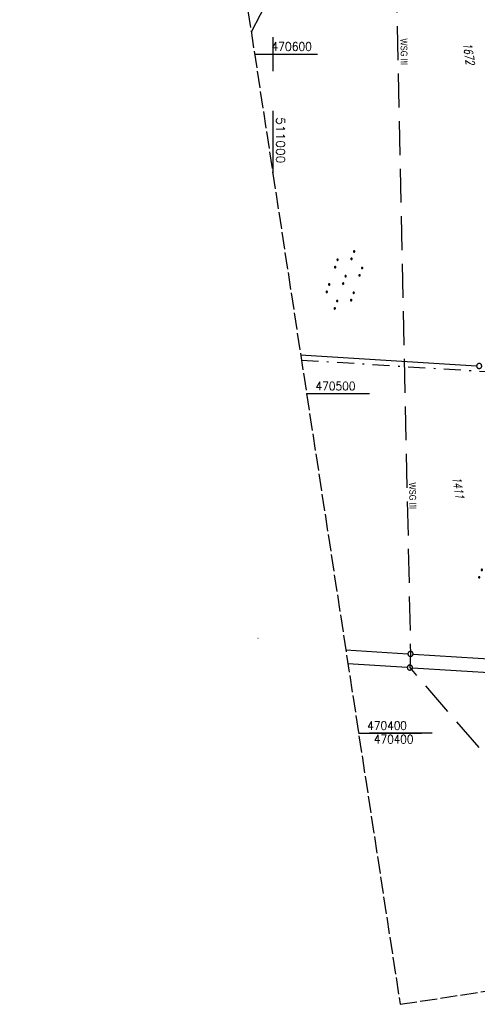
# Model space of a CAD drawing. Extents: x 510925 to 511321, y 470320 to 471095.
# Tile 1 of 17: x 510925 to 511060, y 470320 to 470610. Entities that reach past the tile are written whole.
import ezdxf
from ezdxf.enums import TextEntityAlignment as Align

# ---------------------------------------------------------------- set-up
doc = ezdxf.new("R2010")
doc.units = 0
doc.header["$LTSCALE"] = 10
doc.header["$MEASUREMENT"] = 0
for name, pattern in [('LT00', [0]), ('LT05', [0.7, 0.5, -0.2]), ('LT08', [0.42, 0.2, -0.1, 0.02, -0.1]), ('LT14', [0.6, 0.5, -0.1])]:
    doc.linetypes.add(name, pattern=pattern)
doc.layers.get('0').update_dxf_attribs({"linetype": 'LT00'})
doc.layers.add('-BLATT_96-RAND', color=7, linetype='LT14', plot=False)
for name, color, linetype in [('DFK_FLUR_NR', 250, 'LT00'), ('DFK_GZPKT', 250, 'LT00'), ('DFK_KATASTER', 250, 'LT00'), ('DFK_NUTZUNG', 250, 'LT00'), ('GEMEINDEGRENZE', 3, 'LT08'), ('V96_RASTER', 250, 'LT00'), ('V97_RASTER', 250, 'LT00'), ('WSG-GRENZE', 162, 'LT05'), ('WSG_TEXT', 163, 'Continuous')]:
    doc.layers.add(name, color=color, linetype=linetype)
doc.styles.add('Beschrift', font='ARIAL.TTF')
doc.styles.get("Standard").update_dxf_attribs({"font": 'romans.shx'})

# ---------------------------------------------------------------- blocks, each defined once
blk = doc.blocks.new('SYMB7110')
at = {"color": 0, "linetype": 'ByBlock'}
for p, q in [((-0.515, 0.392919), (-0.515, 0.367081)), ((-0.51, 0.362895), (-0.51, 0.397105)), ((-0.505, 0.399164), (-0.505, 0.360836)), ((-0.5, 0.360204), (-0.5, 0.399796)), ((-0.495, 0.399164), (-0.495, 0.360836)), ((-0.49, 0.362895), (-0.49, 0.397105)), ((-0.485, 0.392919), (-0.485, 0.367081)), ((-0.48, 0.379874), (-0.48, 0.380145)), ((-0.285, 0.392919), (-0.285, 0.367081)), ((-0.28, 0.362895), (-0.28, 0.397105)), ((-0.275, 0.399164), (-0.275, 0.360836)), ((-0.27, 0.360204), (-0.27, 0.399796)), ((-0.265, 0.399164), (-0.265, 0.360836)), ((-0.26, 0.362895), (-0.26, 0.397105)), ((-0.255, 0.392919), (-0.255, 0.367081)), ((-0.25, 0.379874), (-0.25, 0.380146)), ((0.255, 0.392919), (0.255, 0.367081)), ((0.26, 0.362895), (0.26, 0.397105)), ((0.265, 0.399164), (0.265, 0.360836)), ((0.27, 0.360204), (0.27, 0.399796)), ((0.275, 0.399164), (0.275, 0.360836)), ((0.28, 0.362895), (0.28, 0.397105)), ((0.285, 0.392919), (0.285, 0.367081)), ((0.29, 0.379874), (0.29, 0.380145)), ((0.485, 0.392919), (0.485, 0.367081)), ((0.49, 0.362895), (0.49, 0.397105)), ((0.495, 0.399164), (0.495, 0.360836)), ((0.5, 0.360204), (0.5, 0.399796)), ((0.505, 0.399164), (0.505, 0.360836)), ((0.51, 0.362895), (0.51, 0.397105)), ((0.515, 0.392919), (0.515, 0.367081)), ((0.52, 0.379874), (0.52, 0.380146)), ((-0.9, 0.012919), (-0.9, -0.012919)), ((-0.895, -0.017106), (-0.895, 0.017105)), ((-0.89, 0.019164), (-0.89, -0.019164)), ((-0.885, -0.019797), (-0.885, 0.019796)), ((-0.88, 0.019164), (-0.88, -0.019164)), ((-0.875, -0.017106), (-0.875, 0.017105)), ((-0.87, 0.012919), (-0.87, -0.012919)), ((-0.865, -0.000126), (-0.865, 0.000145)), ((-0.67, 0.012919), (-0.67, -0.012919)), ((-0.665, -0.017106), (-0.665, 0.017105)), ((-0.66, 0.019164), (-0.66, -0.019164)), ((-0.655, -0.019797), (-0.655, 0.019796)), ((-0.65, 0.019164), (-0.65, -0.019164)), ((-0.645, -0.017106), (-0.645, 0.017105)), ((-0.64, 0.012919), (-0.64, -0.012919)), ((-0.635, -0.000126), (-0.635, 0.000145)), ((-0.13, 0.012919), (-0.13, -0.012919)), ((-0.125, -0.017105), (-0.125, 0.017105)), ((-0.12, 0.019164), (-0.12, -0.019164)), ((-0.115, -0.019796), (-0.115, 0.019796)), ((-0.11, 0.019164), (-0.11, -0.019164)), ((-0.105, -0.017105), (-0.105, 0.017105)), ((-0.1, 0.012919), (-0.1, -0.012919)), ((-0.095, -0.000126), (-0.095, 0.000146)), ((0.1, 0.012919), (0.1, -0.012919)), ((0.105, -0.017105), (0.105, 0.017105)), ((0.11, 0.019164), (0.11, -0.019164)), ((0.115, -0.019796), (0.115, 0.019796)), ((0.12, 0.019164), (0.12, -0.019164)), ((0.125, -0.017105), (0.125, 0.017105)), ((0.13, 0.012919), (0.13, -0.012919)), ((0.135, -0.000126), (0.135, 0.000146)), ((0.64, 0.012919), (0.64, -0.012919)), ((0.645, -0.017105), (0.645, 0.017105)), ((0.65, 0.019164), (0.65, -0.019164)), ((0.655, -0.019796), (0.655, 0.019796)), ((0.66, 0.019164), (0.66, -0.019164)), ((0.665, -0.017105), (0.665, 0.017105)), ((0.67, 0.012919), (0.67, -0.012919)), ((0.675, -0.000126), (0.675, 0.000146)), ((0.87, 0.012919), (0.87, -0.012919)), ((0.875, -0.017105), (0.875, 0.017105)), ((0.88, 0.019164), (0.88, -0.019164)), ((0.885, -0.019796), (0.885, 0.019796)), ((0.89, 0.019164), (0.89, -0.019164)), ((0.895, -0.017105), (0.895, 0.017105)), ((0.9, 0.012919), (0.9, -0.012919)), ((0.905, -0.000126), (0.905, 0.000146)), ((-0.515, -0.367081), (-0.515, -0.392919)), ((-0.51, -0.397105), (-0.51, -0.362895)), ((-0.505, -0.360836), (-0.505, -0.399164)), ((-0.5, -0.399796), (-0.5, -0.360204)), ((-0.495, -0.360836), (-0.495, -0.399164)), ((-0.49, -0.397106), (-0.49, -0.362895)), ((-0.485, -0.367081), (-0.485, -0.392919)), ((-0.48, -0.380126), (-0.48, -0.379855)), ((-0.285, -0.367081), (-0.285, -0.392919)), ((-0.28, -0.397105), (-0.28, -0.362895)), ((-0.275, -0.360836), (-0.275, -0.399164)), ((-0.27, -0.399796), (-0.27, -0.360204)), ((-0.265, -0.360836), (-0.265, -0.399164)), ((-0.26, -0.397105), (-0.26, -0.362895)), ((-0.255, -0.367081), (-0.255, -0.392919)), ((-0.25, -0.380126), (-0.25, -0.379855)), ((0.255, -0.367081), (0.255, -0.392919)), ((0.26, -0.397105), (0.26, -0.362895)), ((0.265, -0.360836), (0.265, -0.399164)), ((0.27, -0.399796), (0.27, -0.360204)), ((0.275, -0.360836), (0.275, -0.399164)), ((0.28, -0.397105), (0.28, -0.362895)), ((0.285, -0.367081), (0.285, -0.392919)), ((0.29, -0.380126), (0.29, -0.379855)), ((0.485, -0.367081), (0.485, -0.392919)), ((0.49, -0.397105), (0.49, -0.362895)), ((0.495, -0.360836), (0.495, -0.399164)), ((0.5, -0.399796), (0.5, -0.360204)), ((0.505, -0.360836), (0.505, -0.399164)), ((0.51, -0.397105), (0.51, -0.362895)), ((0.515, -0.367081), (0.515, -0.392919)), ((0.52, -0.380126), (0.52, -0.379855))]:
    blk.add_line(p, q, dxfattribs=at)
for points in [[(-0.48, 0.38), (-0.481981, 0.388678), (-0.48753, 0.395637), (-0.49555, 0.399499), (-0.50445, 0.399499), (-0.51247, 0.395637), (-0.518019, 0.388678), (-0.52, 0.38), (-0.518019, 0.371322), (-0.51247, 0.364363), (-0.50445, 0.360501), (-0.49555, 0.360501), (-0.48753, 0.364363), (-0.481981, 0.371322), (-0.48, 0.38)], [(-0.25, 0.38), (-0.251981, 0.388678), (-0.25753, 0.395637), (-0.26555, 0.399499), (-0.27445, 0.399499), (-0.28247, 0.395637), (-0.288019, 0.388678), (-0.29, 0.38), (-0.288019, 0.371322), (-0.28247, 0.364363), (-0.27445, 0.360501), (-0.26555, 0.360501), (-0.25753, 0.364363), (-0.251981, 0.371322), (-0.25, 0.38)], [(0.29, 0.38), (0.288019, 0.388678), (0.28247, 0.395637), (0.27445, 0.399499), (0.26555, 0.399499), (0.25753, 0.395637), (0.251981, 0.388678), (0.25, 0.38), (0.251981, 0.371322), (0.25753, 0.364363), (0.26555, 0.360501), (0.27445, 0.360501), (0.28247, 0.364363), (0.288019, 0.371322), (0.29, 0.38)], [(0.52, 0.38), (0.518019, 0.388678), (0.51247, 0.395637), (0.50445, 0.399499), (0.495549, 0.399499), (0.48753, 0.395637), (0.481981, 0.388678), (0.48, 0.38), (0.481981, 0.371322), (0.48753, 0.364363), (0.495549, 0.360501), (0.50445, 0.360501), (0.51247, 0.364363), (0.518019, 0.371322), (0.52, 0.38)], [(-0.865, 0), (-0.866981, 0.008678), (-0.87253, 0.015637), (-0.88055, 0.019498), (-0.88945, 0.019498), (-0.89747, 0.015637), (-0.903019, 0.008678), (-0.905, 0)], [(-0.905, 0), (-0.903019, -0.008678), (-0.89747, -0.015637), (-0.88945, -0.019499), (-0.88055, -0.019499), (-0.87253, -0.015637), (-0.866981, -0.008678), (-0.865, 0)], [(-0.635, 0), (-0.636981, 0.008678), (-0.64253, 0.015637), (-0.65055, 0.019498), (-0.65945, 0.019498), (-0.66747, 0.015637), (-0.673019, 0.008678), (-0.675, 0)], [(-0.675, 0), (-0.673019, -0.008678), (-0.66747, -0.015637), (-0.65945, -0.019499), (-0.65055, -0.019499), (-0.64253, -0.015637), (-0.636981, -0.008678), (-0.635, 0)], [(-0.095, 0), (-0.096981, 0.008678), (-0.10253, 0.015637), (-0.11055, 0.019499), (-0.11945, 0.019499), (-0.12747, 0.015637), (-0.133019, 0.008678), (-0.135, 0)], [(-0.135, 0), (-0.133019, -0.008678), (-0.12747, -0.015637), (-0.11945, -0.019499), (-0.11055, -0.019499), (-0.10253, -0.015637), (-0.096981, -0.008678), (-0.095, 0)], [(0.135, 0), (0.133019, 0.008678), (0.12747, 0.015637), (0.11945, 0.019499), (0.11055, 0.019499), (0.10253, 0.015637), (0.096981, 0.008678), (0.095, 0)], [(0.095, 0), (0.096981, -0.008678), (0.10253, -0.015637), (0.11055, -0.019499), (0.11945, -0.019499), (0.12747, -0.015637), (0.133019, -0.008678), (0.135, 0)], [(0.675, 0), (0.673019, 0.008678), (0.66747, 0.015637), (0.65945, 0.019499), (0.65055, 0.019499), (0.64253, 0.015637), (0.636981, 0.008678), (0.635, 0)], [(0.635, 0), (0.636981, -0.008678), (0.64253, -0.015637), (0.65055, -0.019499), (0.65945, -0.019499), (0.66747, -0.015637), (0.673019, -0.008678), (0.675, 0)], [(0.905, 0), (0.903019, 0.008678), (0.89747, 0.015637), (0.88945, 0.019499), (0.88055, 0.019499), (0.87253, 0.015637), (0.866981, 0.008678), (0.865, 0)], [(0.865, 0), (0.866981, -0.008678), (0.87253, -0.015637), (0.88055, -0.019499), (0.88945, -0.019499), (0.89747, -0.015637), (0.903019, -0.008678), (0.905, 0)], [(-0.48, -0.38), (-0.481981, -0.371322), (-0.48753, -0.364363), (-0.49555, -0.360501), (-0.50445, -0.360501), (-0.51247, -0.364363), (-0.518019, -0.371322), (-0.52, -0.38), (-0.518019, -0.388678), (-0.51247, -0.395637), (-0.50445, -0.399499), (-0.49555, -0.399499), (-0.48753, -0.395637), (-0.481981, -0.388678), (-0.48, -0.38)], [(-0.25, -0.38), (-0.251981, -0.371322), (-0.25753, -0.364363), (-0.26555, -0.360501), (-0.27445, -0.360501), (-0.28247, -0.364363), (-0.288019, -0.371322), (-0.29, -0.38), (-0.288019, -0.388678), (-0.28247, -0.395637), (-0.27445, -0.399499), (-0.26555, -0.399499), (-0.25753, -0.395637), (-0.251981, -0.388678), (-0.25, -0.38)], [(0.29, -0.38), (0.288019, -0.371322), (0.28247, -0.364363), (0.27445, -0.360501), (0.26555, -0.360501), (0.25753, -0.364363), (0.251981, -0.371322), (0.25, -0.38), (0.251981, -0.388678), (0.25753, -0.395637), (0.26555, -0.399499), (0.27445, -0.399499), (0.28247, -0.395637), (0.288019, -0.388678), (0.29, -0.38)], [(0.52, -0.38), (0.518019, -0.371322), (0.51247, -0.364363), (0.50445, -0.360501), (0.495549, -0.360501), (0.48753, -0.364363), (0.481981, -0.371322), (0.48, -0.38), (0.481981, -0.388678), (0.48753, -0.395637), (0.495549, -0.399499), (0.50445, -0.399499), (0.51247, -0.395637), (0.518019, -0.388678), (0.52, -0.38)]]:
    blk.add_lwpolyline(points, dxfattribs=at)
blk = doc.blocks.new('SYMB7060')
at = {"color": 0, "linetype": 'ByBlock'}
for p, q in [((-0.26, 0), (0, 0)), ((-0.08, 0.045), (0, 0)), ((0, 0), (-0.08, -0.045))]:
    blk.add_line(p, q, dxfattribs=at)
blk = doc.blocks.new('SYMB7010')
at = {"color": 0, "linetype": 'ByBlock'}
for points in [[(-0.031408, 0.499213), (-0.093728, 0.49134), (-0.15457, 0.475719), (-0.212975, 0.452595), (-0.268021, 0.422333), (-0.31884, 0.385411), (-0.36463, 0.342411), (-0.40467, 0.29401), (-0.438329, 0.240973), (-0.465074, 0.184136), (-0.484486, 0.124395), (-0.496256, 0.062692), (-0.5002, 0)], [(-0.5002, 0), (-0.496256, -0.062692), (-0.484486, -0.124395), (-0.465075, -0.184136), (-0.438329, -0.240973), (-0.404671, -0.29401), (-0.36463, -0.342411), (-0.31884, -0.385411), (-0.268021, -0.422333), (-0.212975, -0.452595), (-0.154571, -0.475719), (-0.093728, -0.49134), (-0.031408, -0.499213), (0.031408, -0.499213)], [(0.5002, 0), (0.496256, 0.062692), (0.484485, 0.124395), (0.465074, 0.184136), (0.438329, 0.240973), (0.40467, 0.29401), (0.36463, 0.342411), (0.31884, 0.385411), (0.268021, 0.422333), (0.212975, 0.452595), (0.15457, 0.475719), (0.093728, 0.49134), (0.031408, 0.499213), (-0.031408, 0.499213)], [(0.031408, -0.499213), (0.093728, -0.491341), (0.15457, -0.475719), (0.212975, -0.452595), (0.268021, -0.422333), (0.31884, -0.385411), (0.36463, -0.342411), (0.404671, -0.294011), (0.438329, -0.240974), (0.465075, -0.184136), (0.484486, -0.124395), (0.496256, -0.062692), (0.500201, 0)]]:
    blk.add_lwpolyline(points, dxfattribs=at)

msp = doc.modelspace()

# ---------------------------------------------------------------- linework, layer by layer
at = {"layer": '-BLATT_96-RAND', "elevation": 359.87}
msp.add_lwpolyline([(510925.48, 471051.66), (511037.44, 470320.17), (511321.13, 470363.6), (511209.17, 471095.08), (510925.48, 471051.66)], dxfattribs=at)
at = {"layer": 'DFK_KATASTER'}
for p, q in [((511034.59, 470685.61), (510993.61, 470606.51)), ((511008.16, 470511.43), (511059.96, 470508.21)), ((511021.46, 470424.56), (511039.75, 470423.43)), ((511041.25, 470423.33), (511162.99, 470415.77)), ((511039.56, 470419.4), (511022.09, 470420.47)), ((511041.06, 470419.3), (511163.15, 470411.78))]:
    msp.add_line(p, q, dxfattribs=at)
at = {"layer": 'GEMEINDEGRENZE', "ltscale": 2.5, "flags": 128}
msp.add_lwpolyline([(511008.4, 470509.91), (511060.62, 470506.66), (511156.74, 470500.68), (511161.61, 470431.55), (511162.24, 470415.66), (511162.4, 470411.67), (511164.82, 470350.44), (511165.07, 470339.71)], dxfattribs=at)
at = {"layer": 'V96_RASTER'}
for p, q in [((511000, 470605, 359.87), (511000, 470595, 359.87)), ((510994.61, 470600, 359.87), (511013.11, 470600, 359.87)), ((511000, 470583.27, 359.87), (511000, 470564.77, 359.87)), ((511028.41, 470500, 359.87), (511009.91, 470500, 359.87)), ((511025.22, 470400, 359.87), (511043.72, 470400, 359.87))]:
    msp.add_line(p, q, dxfattribs=at)
at = {"layer": 'V97_RASTER'}
msp.add_line((511046.9, 470400), (511028.38, 470400), dxfattribs=at)
at = {"layer": 'WSG-GRENZE', "ltscale": 2, "flags": 128}
msp.add_lwpolyline([(511220.03, 471024.16), (511145.09, 470958.85), (511090.88, 470963.64), (511042.13, 470689.85), (511034.93, 470686.28), (511040.5, 470423.38), (511040.31, 470419.35), (511115.41, 470332.11)], dxfattribs=at)

# ---------------------------------------------------------------- block references
at = {"layer": 'DFK_GZPKT', "xscale": 1.499999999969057, "yscale": 1.5, "zscale": 1.5, "rotation": 251.2881100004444}
for p in [(511060.71, 470508.16), (511040.5, 470423.38), (511040.31, 470419.35)]:
    msp.add_blockref('SYMB7010', p, dxfattribs=at)
at = {"layer": 'DFK_KATASTER', "xscale": 0.1000000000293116, "yscale": 0.09999999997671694, "zscale": 0.1, "rotation": 262.8757999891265}
msp.add_blockref('SYMB7060', (510995.61, 470427.88), dxfattribs=at)
at = {"layer": 'DFK_NUTZUNG', "xscale": 10, "yscale": 10, "zscale": 10, "rotation": 251.28826}
for p in [(511021.04, 470533.51), (511065.94, 470449.44)]:
    msp.add_blockref('SYMB7110', p, dxfattribs=at)

# ---------------------------------------------------------------- texts
at = {"layer": 'DFK_FLUR_NR', "oblique": 13.754, "width": 0.75}
for s, p in [('1672', (511055.95, 470603.15)), ('1411', (511052.83, 470475.32))]:
    msp.add_text(s, height=2.5, rotation=278.7021, dxfattribs=at).set_placement(p)
at = {"layer": 'V96_RASTER'}
for s, rotation, width, p in [(' 470600', 359.9993, 0.928, (510997.97, 470601, 359.87)), (' 511000', 269.9993, 1.058, (511001, 470583.27, 359.87)), (' 470500', 359.9993, 0.921, (511010.91, 470501, 359.87)), (' 470400', 359.9993, 0.908, (511026.22, 470401, 359.87))]:
    msp.add_text(s, height=2.5, rotation=rotation, dxfattribs=dict(at, width=width)).set_placement(p)
at = {"layer": 'V97_RASTER', "width": 0.908}
msp.add_text(' 470400', height=2.5, rotation=0.0016, dxfattribs=at).set_placement((511028.15, 470397))
at = {"layer": 'WSG_TEXT', "style": 'Beschrift', "width": 0.8}
for p in [(511037.59, 470600.7), (511040.14, 470469.93)]:
    msp.add_text('WSG III', height=2, rotation=270.8025, dxfattribs=at).set_placement(p, align=Align.CENTER)

doc.saveas('drawing.dxf')
